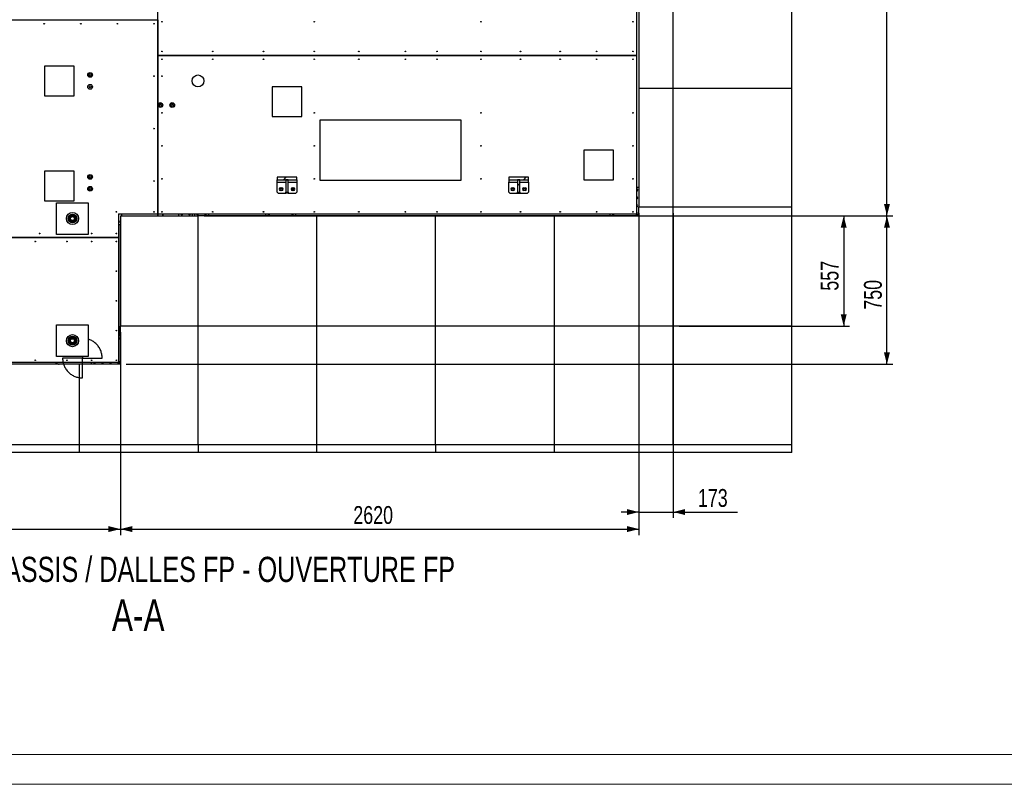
# Model space of a CAD drawing. Header units: millimetres. Extents: x 0 to 841, y 0 to 594.
# Tile 2 of 190: x 129 to 295, y 0 to 129. Entities that reach past the tile are written whole.
import ezdxf

# ---------------------------------------------------------------- set-up
doc = ezdxf.new("R2010")
doc.units = ezdxf.units.MM
for name, color, linetype in [('COTES', 1, 'Continuous'), ('NOTES', 6, 'Continuous'), ('TRAIT-FINS', 9, 'Continuous')]:
    doc.layers.add(name, color=color, linetype=linetype)
doc.layers.add('TRAIT-FORT', color=4, linetype='Continuous', lineweight=25)
doc.styles.add('SLDTEXTSTYLE0', font='TXT', dxfattribs={"width": 0.75})
doc.dimstyles.new('SLDDIMSTYLE0', dxfattribs={"dimtxt": 3, "dimasz": 2, "dimexe": 0, "dimexo": 0.0625, "dimgap": 0.75, "dimtad": 1, "dimdec": 0, "dimlfac": 30, "dimrnd": 1e-09, "dimzin": 12, "dimdsep": 46, "dimtxsty": 'SLDTEXTSTYLE0', "dimsah": 1, "dimcen": 0.09, "dimadec": 0, "dimazin": 3, "dimtfac": 1, "dimtdec": 0, "dimtofl": 0, "dimtmove": 0, "dimatfit": 3, "dimfxl": 1, "dimfrac": 2, "dimtolj": 1, "dimtzin": 12, "dimarcsym": 0})
doc.dimstyles.new('SLDDIMSTYLE1', dxfattribs={"dimtxt": 3, "dimasz": 2, "dimexe": 0, "dimexo": 0.0625, "dimgap": 0.75, "dimtad": 1, "dimdec": 0, "dimlfac": 30, "dimrnd": 1e-09, "dimzin": 12, "dimdsep": 46, "dimtxsty": 'SLDTEXTSTYLE0', "dimsah": 1, "dimcen": 0.09, "dimadec": 0, "dimazin": 3, "dimtfac": 1, "dimtdec": 0, "dimtmove": 0, "dimatfit": 0, "dimfxl": 1, "dimfrac": 2, "dimtolj": 1, "dimtzin": 12, "dimarcsym": 0})

# ---------------------------------------------------------------- blocks, each defined once
blk = doc.blocks.new('_D_22')
at = {"layer": 'COTES', "color": 1, "transparency": 16777216}
for p, q in [((160.2, 95.7), (276.2, 95.7)), ((275.2, 70.7), (275.2, 95.7)), ((147.1, 70.7), (276.2, 70.7))]:
    blk.add_line(p, q, dxfattribs=at)
for points in [[(275.2, 95.7), (274.7, 93.7), (275.7, 93.7)], [(275.2, 70.7), (275.7, 72.7), (274.7, 72.7)]]:
    blk.add_solid(points, dxfattribs=at)
at = {"layer": 'COTES', "color": 1, "transparency": 16777216, "insert": (271.33, 79.88), "char_height": 3, "attachment_point": 1, "rotation": 90, "style": 'SLDTEXTSTYLE0'}
blk.add_mtext('750', dxfattribs=at)
blk = doc.blocks.new('_D_23')
at = {"layer": 'COTES', "color": 1, "transparency": 16777216}
for p, q in [((234.43, 174.37), (276.2, 174.37)), ((275.2, 95.7), (275.2, 174.37)), ((234.43, 95.7), (276.2, 95.7))]:
    blk.add_line(p, q, dxfattribs=at)
for points in [[(275.2, 174.37), (274.7, 172.37), (275.7, 172.37)], [(275.2, 95.7), (275.7, 97.7), (274.7, 97.7)]]:
    blk.add_solid(points, dxfattribs=at)
at = {"layer": 'COTES', "color": 1, "transparency": 16777216, "insert": (271.33, 130.6), "char_height": 3, "attachment_point": 1, "rotation": 90, "style": 'SLDTEXTSTYLE0'}
blk.add_mtext('2360', dxfattribs=at)
blk = doc.blocks.new('_D_26')
at = {"layer": 'COTES', "color": 1, "transparency": 16777216}
for p, q in [((234.43, 95.7), (268.92, 95.7)), ((267.92, 95.7), (267.92, 77.13)), ((240.2, 77.13), (268.92, 77.13))]:
    blk.add_line(p, q, dxfattribs=at)
for points in [[(267.92, 95.7), (267.42, 93.7), (268.42, 93.7)], [(267.92, 77.13), (268.42, 79.13), (267.42, 79.13)]]:
    blk.add_solid(points, dxfattribs=at)
at = {"layer": 'COTES', "color": 1, "transparency": 16777216, "insert": (264.05, 83.09), "char_height": 3, "attachment_point": 1, "rotation": 90, "style": 'SLDTEXTSTYLE0'}
blk.add_mtext('557', dxfattribs=at)
blk = doc.blocks.new('_D_29')
at = {"layer": 'COTES', "color": 1, "transparency": 16777216}
for p, q in [((63.43, 69.7), (63.43, 41.96)), ((146.1, 69.7), (146.1, 41.96)), ((63.43, 42.96), (146.1, 42.96))]:
    blk.add_line(p, q, dxfattribs=at)
for points in [[(63.43, 42.96), (65.43, 42.46), (65.43, 43.46)], [(146.1, 42.96), (144.1, 43.46), (144.1, 42.46)]]:
    blk.add_solid(points, dxfattribs=at)
at = {"layer": 'COTES', "color": 1, "transparency": 16777216, "insert": (100.33, 46.83), "char_height": 3, "attachment_point": 1, "style": 'SLDTEXTSTYLE0'}
blk.add_mtext('2480', dxfattribs=at)
blk = doc.blocks.new('_D_31')
at = {"layer": 'COTES', "color": 1, "transparency": 16777216}
for p, q in [((233.43, 96.13), (233.43, 41.96)), ((146.1, 76.13), (146.1, 41.96)), ((146.1, 42.96), (233.43, 42.96))]:
    blk.add_line(p, q, dxfattribs=at)
for points in [[(146.1, 42.96), (148.1, 42.46), (148.1, 43.46)], [(233.43, 42.96), (231.43, 43.46), (231.43, 42.46)]]:
    blk.add_solid(points, dxfattribs=at)
at = {"layer": 'COTES', "color": 1, "transparency": 16777216, "insert": (185.33, 46.83), "char_height": 3, "attachment_point": 1, "style": 'SLDTEXTSTYLE0'}
blk.add_mtext('2620', dxfattribs=at)
blk = doc.blocks.new('_D_32')
at = {"layer": 'COTES', "color": 1, "transparency": 16777216}
for p, q in [((233.43, 96.13), (233.43, 44.83)), ((239.2, 96.13), (239.2, 44.83)), ((233.43, 45.83), (230.43, 45.83)), ((233.43, 45.83), (239.2, 45.83)), ((239.2, 45.83), (250.01, 45.83))]:
    blk.add_line(p, q, dxfattribs=at)
for points in [[(233.43, 45.83), (231.43, 46.33), (231.43, 45.33)], [(239.2, 45.83), (241.2, 45.33), (241.2, 46.33)]]:
    blk.add_solid(points, dxfattribs=at)
at = {"layer": 'COTES', "color": 1, "transparency": 16777216, "insert": (243.36, 49.7), "char_height": 3, "attachment_point": 1, "style": 'SLDTEXTSTYLE0'}
blk.add_mtext('173', dxfattribs=at)

msp = doc.modelspace()

# ---------------------------------------------------------------- hatches: boundary and pattern name
at = {"layer": 'TRAIT-FINS'}
h = msp.add_hatch(dxfattribs=at)
h.set_pattern_fill('ANSI31', color=9, style=0)
h.paths.add_polyline_path([(172.506, 102.171), (172.506, 101.771), (175.839, 101.771), (175.839, 102.171)], flags=0)
h = msp.add_hatch(dxfattribs=at)
h.set_pattern_fill('ANSI31', color=9, style=0)
h.paths.add_polyline_path([(173.973, 101.746), (173.973, 99.692), (174.373, 99.692), (174.373, 101.746)], flags=0)
h = msp.add_hatch(dxfattribs=at)
h.set_pattern_fill('ANSI31', color=9, style=0)
h.paths.add_polyline_path([(214.839, 101.771), (214.839, 102.171), (211.506, 102.171), (211.506, 101.771)], flags=0)
h = msp.add_hatch(dxfattribs=at)
h.set_pattern_fill('ANSI31', color=9, style=0)
h.paths.add_polyline_path([(212.973, 101.746), (212.973, 99.692), (213.373, 99.692), (213.373, 101.746)], flags=0)
h = msp.add_hatch(dxfattribs=at)
h.set_pattern_fill('ANSI31', color=9, style=0)
edge = h.paths.add_edge_path(flags=0)
edge.add_arc((138.038, 95.237), 0.333, 0, 360)
h = msp.add_hatch(dxfattribs=at)
h.set_pattern_fill('ANSI31', color=9, style=0)
edge = h.paths.add_edge_path(flags=0)
edge.add_arc((138.038, 74.67), 0.333, 0, 360)

# ---------------------------------------------------------------- linework, layer by layer
at = {"color": 7, "linetype": 'Continuous', "lineweight": 18}
for p, q in [((836, 5), (5, 5)), ((841, 0), (0, 0))]:
    msp.add_line(p, q, dxfattribs=at)
at = {"layer": 'TRAIT-FORT', "color": 4, "linetype": 'Continuous', "lineweight": 25}
for p, q in [((152.436, 122.701), (152.436, 143.364)), ((233.099, 122.701), (233.099, 143.364)), ((233.432, 137.134), (233.432, 117.134)), ((239.199, 117.134), (239.199, 137.134)), ((259.199, 117.134), (259.199, 137.134)), ((80.432, 128.701), (152.432, 128.701)), ((152.432, 128.701), (152.432, 96.034)), ((233.099, 122.701), (152.436, 122.701)), ((152.436, 96.034), (152.436, 122.698)), ((152.436, 122.698), (233.099, 122.698)), ((159.099, 122.701), (159.099, 122.698)), ((159.102, 122.698), (159.102, 122.701)), ((233.099, 122.701), (233.099, 122.698)), ((233.099, 96.034), (233.099, 122.698)), ((138.305, 120.904), (133.305, 120.904)), ((133.305, 120.904), (133.305, 115.904)), ((138.305, 115.904), (138.305, 120.904)), ((176.673, 117.405), (171.673, 117.405)), ((171.673, 117.405), (171.673, 112.405)), ((176.673, 112.405), (176.673, 117.405)), ((233.432, 117.134), (233.432, 97.134)), ((239.199, 117.134), (233.432, 117.134)), ((239.199, 97.134), (239.199, 117.134)), ((259.199, 117.134), (239.199, 117.134)), ((259.199, 97.134), (259.199, 117.134)), ((133.305, 115.904), (138.305, 115.904)), ((171.673, 112.405), (176.673, 112.405)), ((203.481, 111.8), (179.67, 111.8)), ((179.67, 111.8), (179.67, 101.706)), ((203.481, 101.706), (203.481, 111.8)), ((229.139, 106.738), (224.139, 106.738)), ((224.139, 106.738), (224.139, 101.738)), ((229.139, 101.738), (229.139, 106.738)), ((138.305, 103.215), (133.305, 103.215)), ((133.305, 103.215), (133.305, 98.215)), ((138.305, 98.215), (138.305, 103.215)), ((175.839, 102.171), (172.506, 102.171)), ((172.506, 102.171), (172.506, 101.771)), ((172.506, 101.771), (175.839, 101.771)), ((172.506, 101.371), (172.506, 101.771)), ((172.506, 101.371), (173.973, 101.371)), ((172.506, 99.671), (172.506, 101.371)), ((174.373, 101.746), (173.973, 101.746)), ((173.973, 101.746), (173.973, 99.692)), ((174.373, 99.692), (174.373, 101.746)), ((174.373, 101.371), (175.839, 101.371)), ((175.839, 101.771), (175.839, 102.171)), ((175.839, 101.771), (175.839, 101.371)), ((175.839, 101.371), (175.839, 99.671)), ((179.67, 101.706), (203.481, 101.706)), ((211.506, 102.171), (211.506, 101.771)), ((214.839, 102.171), (211.506, 102.171)), ((211.506, 101.771), (214.839, 101.771)), ((211.506, 101.771), (211.506, 101.371)), ((211.506, 101.371), (212.973, 101.371)), ((211.506, 99.671), (211.506, 101.371)), ((213.373, 101.746), (212.973, 101.746)), ((212.973, 101.746), (212.973, 99.692)), ((213.373, 99.692), (213.373, 101.746)), ((213.373, 101.371), (214.839, 101.371)), ((214.839, 101.771), (214.839, 102.171)), ((214.839, 101.371), (214.839, 101.771)), ((214.839, 101.371), (214.839, 99.671)), ((224.139, 101.738), (229.139, 101.738)), ((172.506, 99.671), (172.673, 99.505)), ((172.673, 99.505), (173.973, 99.505)), ((173.073, 100.405), (173.273, 100.405)), ((173.273, 99.938), (173.073, 99.938)), ((173.973, 99.505), (173.973, 99.692)), ((173.973, 99.692), (174.373, 99.692)), ((174.373, 99.505), (173.973, 99.505)), ((174.373, 99.692), (174.373, 99.505)), ((174.373, 99.505), (175.673, 99.505)), ((175.073, 100.405), (175.273, 100.405)), ((175.273, 99.938), (175.073, 99.938)), ((175.839, 99.671), (175.673, 99.505)), ((211.506, 99.671), (211.673, 99.505)), ((211.673, 99.505), (212.973, 99.505)), ((212.073, 100.405), (212.273, 100.405)), ((212.273, 99.938), (212.073, 99.938)), ((212.973, 99.692), (213.373, 99.692)), ((212.973, 99.505), (212.973, 99.692)), ((212.973, 99.505), (213.373, 99.505)), ((213.373, 99.692), (213.373, 99.505)), ((213.373, 99.505), (214.673, 99.505)), ((214.073, 100.405), (214.273, 100.405)), ((214.273, 99.938), (214.073, 99.938)), ((214.673, 99.505), (214.839, 99.671)), ((233.099, 100.534), (233.432, 100.534)), ((233.117, 100.176), (233.099, 100.178)), ((133.305, 98.215), (138.305, 98.215)), ((135.372, 97.904), (140.705, 97.904)), ((135.372, 92.57), (135.372, 97.904)), ((140.705, 97.904), (140.705, 92.57)), ((233.117, 98.843), (233.099, 98.844)), ((233.117, 97.51), (233.099, 97.511)), ((233.117, 96.176), (233.099, 96.178)), ((233.432, 95.701), (233.432, 97.134)), ((239.199, 97.134), (233.432, 97.134)), ((239.199, 77.134), (239.199, 97.134)), ((259.199, 97.134), (239.199, 97.134)), ((259.199, 77.134), (259.199, 97.134)), ((145.766, 96.034), (152.432, 96.034)), ((145.766, 96.034), (145.766, 92.038)), ((145.783, 94.843), (145.766, 94.844)), ((146.099, 95.701), (159.199, 95.701)), ((146.099, 95.701), (146.099, 77.134)), ((146.266, 96.034), (146.266, 95.701)), ((152.413, 95.701), (152.413, 96.034)), ((152.432, 96.034), (152.432, 95.701)), ((152.432, 96.034), (152.436, 96.034)), ((152.436, 96.034), (233.099, 96.034)), ((155.932, 95.701), (155.932, 96.034)), ((158.266, 95.701), (158.266, 96.034)), ((158.599, 96.034), (158.599, 95.701)), ((159.199, 77.134), (159.199, 95.701)), ((179.199, 95.701), (159.199, 95.701)), ((160.932, 96.034), (160.932, 95.701)), ((170.599, 95.701), (170.599, 96.034)), ((175.599, 96.034), (175.599, 95.701)), ((179.199, 77.134), (179.199, 95.701)), ((199.199, 95.701), (179.199, 95.701)), ((199.199, 77.134), (199.199, 95.701)), ((219.199, 95.701), (199.199, 95.701)), ((219.199, 77.134), (219.199, 95.701)), ((233.432, 95.701), (219.199, 95.701)), ((228.599, 95.701), (228.599, 96.034)), ((146.099, 94.201), (145.766, 94.201)), ((145.866, 94.201), (145.866, 75.534)), ((80.432, 92.034), (145.766, 92.034)), ((145.766, 92.038), (80.436, 92.038)), ((140.705, 92.57), (135.372, 92.57)), ((145.766, 92.034), (145.766, 92.038)), ((145.766, 92.034), (145.766, 71.034)), ((135.372, 77.337), (140.705, 77.337)), ((135.372, 72.004), (135.372, 77.337)), ((140.705, 77.337), (140.705, 72.004)), ((146.099, 70.701), (146.099, 77.134)), ((159.199, 77.134), (146.099, 77.134)), ((159.199, 57.134), (159.199, 77.134)), ((179.199, 77.134), (159.199, 77.134)), ((179.199, 57.134), (179.199, 77.134)), ((199.199, 77.134), (179.199, 77.134)), ((199.199, 57.134), (199.199, 77.134)), ((219.199, 77.134), (199.199, 77.134)), ((219.199, 57.134), (219.199, 77.134)), ((239.199, 77.134), (219.199, 77.134)), ((239.199, 57.134), (239.199, 77.134)), ((259.199, 77.134), (239.199, 77.134)), ((259.199, 57.134), (259.199, 77.134)), ((145.766, 75.534), (146.099, 75.534)), ((145.783, 75.176), (145.766, 75.178)), ((140.705, 72.004), (135.372, 72.004)), ((139.705, 71.737), (136.372, 71.737)), ((139.705, 72.004), (139.705, 71.737)), ((139.705, 68.404), (139.705, 71.737)), ((139.705, 71.737), (143.038, 71.737)), ((63.766, 71.034), (145.766, 71.034)), ((139.199, 70.701), (119.199, 70.701)), ((139.199, 57.134), (139.199, 70.701)), ((146.099, 70.701), (139.199, 70.701)), ((141.266, 70.701), (141.266, 71.034)), ((145.783, 71.176), (145.766, 71.178)), ((139.199, 57.134), (119.199, 57.134)), ((139.199, 55.83), (139.199, 57.134)), ((159.199, 57.134), (139.199, 57.134)), ((179.199, 57.134), (159.199, 57.134)), ((159.199, 57.134), (159.199, 55.83)), ((179.199, 55.83), (179.199, 57.134)), ((199.199, 57.134), (179.199, 57.134)), ((219.199, 57.134), (199.199, 57.134)), ((199.199, 57.134), (199.199, 55.83)), ((219.199, 55.83), (219.199, 57.134)), ((239.199, 57.134), (219.199, 57.134)), ((259.199, 57.134), (239.199, 57.134)), ((239.199, 57.134), (239.199, 55.83)), ((259.199, 55.83), (259.199, 57.134)), ((139.199, 55.83), (119.199, 55.83)), ((159.199, 55.83), (139.199, 55.83)), ((179.199, 55.83), (159.199, 55.83)), ((199.199, 55.83), (179.199, 55.83)), ((219.199, 55.83), (199.199, 55.83)), ((239.199, 55.83), (219.199, 55.83)), ((259.199, 55.83), (239.199, 55.83))]:
    msp.add_line(p, q, dxfattribs=at)
at = {"layer": 'TRAIT-FORT', "color": 4, "linetype": 'Continuous', "lineweight": 25, "flags": 128}
msp.add_lwpolyline([(135.569, 70.793), (135.726, 70.727), (135.799, 70.701)], dxfattribs=at)
at = {"layer": 'TRAIT-FORT', "color": 4, "linetype": 'Continuous', "lineweight": 25}
for centre, radius in [((133.266, 128.034), 0.0567), ((139.432, 128.034), 0.0567), ((145.599, 128.034), 0.0567), ((151.766, 128.034), 0.0567), ((153.099, 128.368), 0.0567), ((178.766, 128.368), 0.0567), ((206.832, 128.368), 0.0567), ((232.432, 128.368), 0.0567), ((153.099, 123.368), 0.0567), ((161.655, 123.368), 0.0567), ((170.21, 123.368), 0.0567), ((178.766, 123.368), 0.0567), ((186.266, 123.368), 0.0567), ((194.099, 123.368), 0.0567), ((199.432, 123.368), 0.0567), ((206.832, 123.368), 0.0567), ((213.499, 123.368), 0.0567), ((220.166, 123.368), 0.0567), ((226.299, 123.368), 0.0567), ((232.432, 123.368), 0.0567), ((153.099, 122.034), 0.0567), ((161.655, 122.034), 0.0567), ((170.21, 122.034), 0.0567), ((178.766, 122.034), 0.0567), ((186.266, 122.034), 0.0567), ((194.099, 122.034), 0.0567), ((199.432, 122.034), 0.0567), ((206.832, 122.034), 0.0567), ((213.499, 122.034), 0.0567), ((220.166, 122.034), 0.0567), ((226.299, 122.034), 0.0567), ((232.432, 122.034), 0.0567), ((141.005, 119.404), 0.4), ((141.005, 119.404), 0.333), ((141.005, 119.404), 0.17), ((159.173, 118.405), 1), ((141.005, 117.404), 0.4), ((151.766, 119.202), 0.0567), ((153.099, 119.202), 0.0567), ((141.005, 117.404), 0.175), ((152.839, 114.338), 0.4), ((152.839, 114.338), 0.333), ((152.839, 114.338), 0.17), ((154.839, 114.338), 0.4), ((154.839, 114.338), 0.333), ((154.839, 114.338), 0.17), ((153.099, 113.034), 0.0567), ((178.766, 113.034), 0.0567), ((206.832, 113.034), 0.0567), ((232.432, 113.034), 0.0567), ((151.766, 110.369), 0.0567), ((153.099, 107.479), 0.0567), ((178.766, 107.479), 0.0567), ((206.832, 107.479), 0.0567), ((232.432, 107.479), 0.0567), ((141.005, 102.237), 0.4), ((141.005, 102.237), 0.333), ((141.005, 102.237), 0.17), ((151.766, 101.537), 0.0567), ((153.099, 101.923), 0.0567), ((178.766, 101.923), 0.0567), ((206.832, 101.923), 0.0567), ((232.432, 101.923), 0.0567), ((141.005, 100.237), 0.4), ((141.005, 100.237), 0.333), ((141.005, 100.237), 0.17), ((173.173, 100.171), 0.175), ((175.173, 100.171), 0.17), ((212.173, 100.171), 0.17), ((214.173, 100.171), 0.17), ((138.038, 95.237), 1.017), ((145.432, 96.368), 0.0567), ((151.766, 96.368), 0.0567), ((153.099, 96.368), 0.0567), ((161.655, 96.368), 0.0567), ((170.21, 96.368), 0.0567), ((178.766, 96.368), 0.0567), ((186.266, 96.368), 0.0567), ((194.099, 96.368), 0.0567), ((199.432, 96.368), 0.0567), ((206.832, 96.368), 0.0567), ((213.499, 96.368), 0.0567), ((220.166, 96.368), 0.0567), ((226.299, 96.368), 0.0567), ((232.432, 96.368), 0.0567), ((138.038, 95.237), 0.75), ((138.038, 95.237), 0.629), ((138.038, 95.237), 0.5), ((138.038, 95.237), 0.333), ((131.766, 91.371), 0.0567), ((132.506, 92.704), 0.0567), ((137.099, 91.371), 0.0567), ((141.266, 92.704), 0.0567), ((141.266, 91.371), 0.0567), ((145.432, 92.704), 0.0567), ((145.432, 91.371), 0.0567), ((145.432, 86.37), 0.0567), ((145.432, 81.369), 0.0567), ((145.432, 76.368), 0.0567), ((138.038, 74.67), 1.017), ((138.038, 74.67), 0.75), ((138.038, 74.67), 0.629), ((138.038, 74.67), 0.5), ((138.038, 74.67), 0.333), ((131.766, 71.368), 0.0567), ((137.099, 71.368), 0.0567), ((141.266, 71.368), 0.0567), ((145.432, 71.368), 0.0567)]:
    msp.add_circle(centre, radius, dxfattribs=at)
for centre, radius, start, end in [((173.073, 100.171), 0.233, 90, 270), ((173.273, 100.171), 0.233, 270, 90), ((175.073, 100.171), 0.233, 90, 270), ((175.099, 100.034), 0.167, 82.90622, 125.25333), ((175.099, 100.034), 0.143, 82.90622, 129.80215), ((175.099, 100.034), 0.143, 353.10298, 82.90622), ((175.099, 100.034), 0.167, 358.15128, 82.90622), ((175.273, 100.171), 0.233, 270, 90), ((212.073, 100.171), 0.233, 90, 270), ((212.273, 100.171), 0.233, 270, 90), ((214.073, 100.171), 0.233, 90, 270), ((214.273, 100.171), 0.233, 270, 90), ((233.099, 100.034), 0.167, 270, 90), ((233.099, 100.034), 0.143, 270, 82.90622), ((233.099, 98.701), 0.167, 270, 90), ((233.099, 98.701), 0.143, 270, 82.90622), ((233.099, 96.034), 0.167, 180, 90), ((233.099, 96.034), 0.143, 180, 82.90622), ((233.099, 97.368), 0.167, 270, 90), ((233.099, 97.368), 0.143, 270, 82.90622), ((145.766, 94.701), 0.167, 270, 90), ((145.766, 94.701), 0.143, 270, 82.90622), ((150.932, 96.701), 2.467, 336.08347, 344.31965), ((150.932, 96.701), 2.5, 336.42182, 344.53399), ((156.432, 96.034), 0.167, 180, 0), ((156.432, 96.034), 0.143, 180, 0), ((157.766, 96.034), 0.167, 180, 0), ((157.766, 96.034), 0.143, 180, 0), ((159.099, 96.034), 0.167, 180, 0), ((159.099, 96.034), 0.143, 180, 0), ((160.432, 96.034), 0.167, 180, 0), ((160.432, 96.034), 0.143, 180, 0), ((171.099, 96.034), 0.167, 180, 0), ((171.099, 96.034), 0.143, 180, 0), ((175.099, 96.034), 0.167, 180, 0), ((175.099, 96.034), 0.143, 180, 0), ((229.099, 96.034), 0.167, 180, 0), ((229.099, 96.034), 0.143, 180, 0), ((145.766, 75.034), 0.167, 270, 90), ((145.766, 75.034), 0.143, 270, 82.90622), ((136.599, 73.034), 2.5, 233.1301, 248.96053), ((136.599, 73.034), 2.467, 234.17523, 245.32581), ((141.766, 71.034), 0.167, 180, 360), ((141.766, 71.034), 0.143, 180, 360), ((143.099, 71.034), 0.167, 180, 360), ((143.099, 71.034), 0.143, 180, 360), ((144.432, 71.034), 0.167, 180, 360), ((144.432, 71.034), 0.143, 180, 360), ((145.766, 71.034), 0.167, 180, 90), ((145.766, 71.034), 0.143, 180, 82.90622)]:
    msp.add_arc(centre, radius, start, end, dxfattribs=at)
for points, knots in [([(137.655, 95.237), (137.656, 95.26), (137.659, 95.308), (137.68, 95.38), (137.716, 95.449), (137.765, 95.51), (137.827, 95.56), (137.895, 95.595), (137.967, 95.616), (138.038, 95.622), (138.11, 95.616), (138.181, 95.595), (138.25, 95.56), (138.311, 95.51), (138.361, 95.449), (138.397, 95.38), (138.418, 95.308), (138.42, 95.26), (138.422, 95.237)], [0, 0, 0, 0, 0.0582585, 0.1200056, 0.1843206, 0.2499994, 0.3156807, 0.3799928, 0.44174, 0.4999987, 0.5582575, 0.6200046, 0.6843226, 0.7499988, 0.8156775, 0.8799926, 0.9417415, 1, 1, 1, 1]), ([(137.767, 94.966), (137.752, 94.983), (137.721, 95.018), (137.689, 95.083), (137.665, 95.156), (137.659, 95.209), (137.655, 95.237)], [0, 0, 0, 0, 0.2277784, 0.4650291, 0.7201607, 1, 1, 1, 1]), ([(138.038, 94.854), (138.011, 94.857), (137.958, 94.864), (137.884, 94.887), (137.819, 94.92), (137.784, 94.951), (137.767, 94.966)], [0, 0, 0, 0, 0.2798126, 0.5349731, 0.7722116, 1, 1, 1, 1]), ([(138.309, 94.966), (138.292, 94.951), (138.257, 94.92), (138.193, 94.887), (138.119, 94.864), (138.066, 94.857), (138.038, 94.854)], [0, 0, 0, 0, 0.2277669, 0.465028, 0.7201622, 1, 1, 1, 1]), ([(138.422, 95.237), (138.418, 95.209), (138.411, 95.156), (138.388, 95.083), (138.355, 95.018), (138.325, 94.983), (138.309, 94.966)], [0, 0, 0, 0, 0.279837, 0.5349746, 0.7722234, 1, 1, 1, 1]), ([(137.655, 74.67), (137.656, 74.694), (137.659, 74.742), (137.68, 74.813), (137.716, 74.882), (137.765, 74.943), (137.827, 74.993), (137.895, 75.029), (137.967, 75.049), (138.038, 75.056), (138.11, 75.049), (138.181, 75.029), (138.25, 74.993), (138.311, 74.943), (138.361, 74.882), (138.397, 74.813), (138.418, 74.742), (138.42, 74.694), (138.422, 74.67)], [0, 0, 0, 0, 0.0582585, 0.1200056, 0.1843206, 0.2499994, 0.3156807, 0.3799928, 0.44174, 0.4999987, 0.5582575, 0.6200046, 0.6843226, 0.7499988, 0.8156775, 0.8799926, 0.9417415, 1, 1, 1, 1]), ([(137.767, 74.399), (137.752, 74.416), (137.721, 74.451), (137.689, 74.516), (137.665, 74.589), (137.659, 74.643), (137.655, 74.67)], [0, 0, 0, 0, 0.2277784, 0.4650291, 0.7201607, 1, 1, 1, 1]), ([(138.422, 74.67), (138.418, 74.643), (138.411, 74.589), (138.388, 74.516), (138.355, 74.451), (138.325, 74.416), (138.309, 74.399)], [0, 0, 0, 0, 0.279837, 0.5349746, 0.7722234, 1, 1, 1, 1]), ([(143.038, 71.737), (143.035, 71.846), (143.03, 72.064), (142.979, 72.388), (142.9, 72.706), (142.789, 73.015), (142.649, 73.311), (142.481, 73.592), (142.286, 73.855), (142.066, 74.098), (141.823, 74.318), (141.56, 74.513), (141.279, 74.681), (140.994, 74.818), (140.798, 74.884), (140.705, 74.915)], [0, 0, 0, 0, 0.0775732, 0.1551185, 0.2326669, 0.3102184, 0.3878466, 0.4653085, 0.5428599, 0.6204137, 0.6979683, 0.7755184, 0.8529766, 0.9306094, 1, 1, 1, 1]), ([(138.038, 74.287), (138.011, 74.29), (137.958, 74.297), (137.884, 74.321), (137.819, 74.353), (137.784, 74.384), (137.767, 74.399)], [0, 0, 0, 0, 0.2798126, 0.5349731, 0.7722116, 1, 1, 1, 1]), ([(138.309, 74.399), (138.292, 74.384), (138.257, 74.353), (138.193, 74.321), (138.119, 74.297), (138.066, 74.29), (138.038, 74.287)], [0, 0, 0, 0, 0.2277669, 0.465028, 0.7201622, 1, 1, 1, 1]), ([(136.372, 71.737), (136.375, 71.628), (136.38, 71.41), (136.431, 71.085), (136.51, 70.768), (136.621, 70.459), (136.761, 70.163), (136.929, 69.882), (137.124, 69.619), (137.344, 69.376), (137.587, 69.156), (137.85, 68.961), (138.131, 68.792), (138.427, 68.653), (138.736, 68.542), (139.054, 68.463), (139.378, 68.412), (139.596, 68.406), (139.705, 68.404)], [0, 0, 0, 0, 0.0625166, 0.1250113, 0.1875087, 0.2500088, 0.3125704, 0.374998, 0.4374978, 0.4999992, 0.5625015, 0.6250004, 0.6874252, 0.7499904, 0.8124901, 0.8749871, 0.9374827, 1, 1, 1, 1])]:
    msp.add_open_spline(points, degree=3, knots=knots, dxfattribs=at)

# ---------------------------------------------------------------- texts
at = {"layer": 'NOTES', "color": 211, "attachment_point": 2, "style": 'SLDTEXTSTYLE0'}
for s, insert, char_height in [('COTATION CHASSIS / DALLES FP - OUVERTURE FP', (149.863, 38.293), 4.23333), ('A-A', (149.111, 31.114), 5.2917)]:
    msp.add_mtext(s, dxfattribs=dict(at, insert=insert, char_height=char_height))

# ---------------------------------------------------------------- dimensions: what is measured, and where the dimension line sits
at = {"layer": 'COTES', "color": 1}
for base, p1, p2, angle, picture, middle in [((275.199, 174.368), (233.432, 95.701), (233.432, 174.368), 90, '_D_23', (275.199, 135.034)), ((233.432, 42.958), (146.099, 77.134), (233.432, 97.134), 0, '_D_31', (189.766, 42.958)), ((275.199, 95.701), (146.099, 70.701), (159.199, 95.701), 90, '_D_22', (275.199, 83.201)), ((267.919, 77.134), (233.432, 95.701), (239.199, 77.134), 90, '_D_26', (267.919, 86.418)), ((146.099, 42.958), (63.432, 70.701), (146.099, 70.701), 0, '_D_29', (104.766, 42.958))]:
    dim = msp.add_linear_dim(base=base, p1=p1, p2=p2, angle=angle, dimstyle='SLDDIMSTYLE0', dxfattribs=at)
    dim.commit()
    dim.dimension.update_dxf_attribs({"geometry": picture, "text_midpoint": middle, "dimtype": 160})
dim = msp.add_linear_dim(base=(239.199, 45.83), p1=(233.432, 97.134), p2=(239.199, 97.134), dimstyle='SLDDIMSTYLE1', dxfattribs=at)
dim.commit()
dim.dimension.update_dxf_attribs({"geometry": '_D_32', "text_midpoint": (246.68, 45.83), "dimtype": 160})

doc.saveas('drawing.dxf')
